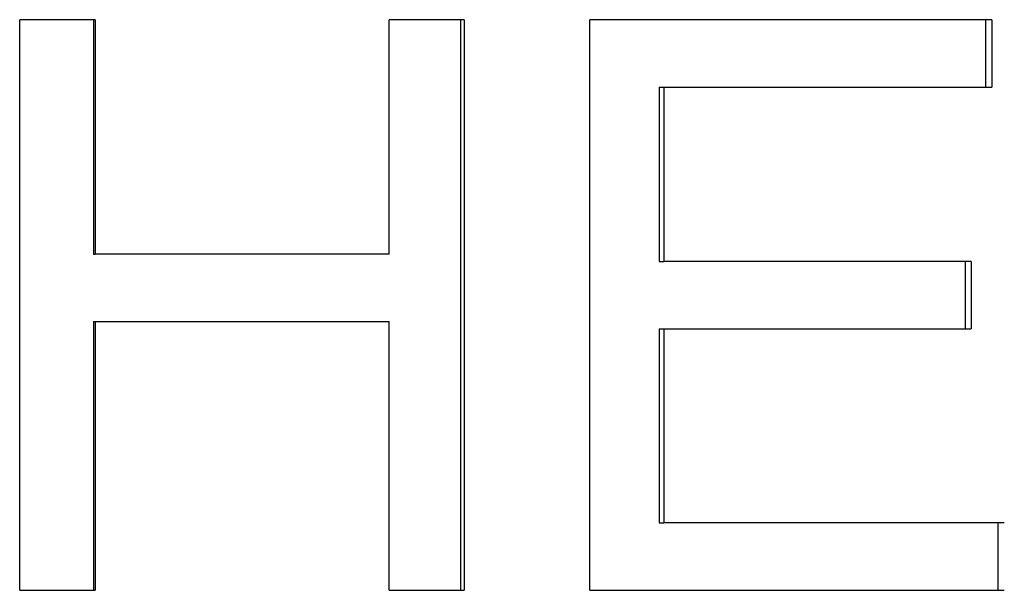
# Paper-space layout 'Layout1' of a CAD drawing. Extents: x -3.05 to 3.05, y -0.26 to 5.38.
# Tile 7 of 9: x 0.13 to 0.56, y 0.87 to 1.12. Entities that reach past the tile are written whole.
import ezdxf

# ---------------------------------------------------------------- set-up
doc = ezdxf.new("R2010")
doc.units = 0
doc.header["$MEASUREMENT"] = 0
doc.layers.get('0').update_dxf_attribs({"linetype": 'CONTINUOUS'})

psp = doc.layouts.get("Layout1")

# ---------------------------------------------------------------- linework, layer by layer
for p, q in [((0.15828, 1.1249), (0.1252, 1.1249)), ((0.1252, 0.8749), (0.1252, 1.1249)), ((0.15828, 1.1249), (0.15828, 1.0222)), ((0.31979, 1.1249), (0.28702, 1.1249)), ((0.28702, 1.0222), (0.28702, 1.1249)), ((0.31979, 1.1249), (0.31979, 0.8749)), ((0.55081, 1.1249), (0.37477, 1.1249)), ((0.37477, 0.8749), (0.37477, 1.1249)), ((0.55081, 1.1249), (0.55081, 1.09537)), ((0.40525, 1.09537), (0.40729, 1.09537)), ((0.40729, 1.09537), (0.40729, 1.01896)), ((0.40729, 1.09537), (0.55081, 1.09537)), ((0.15748, 1.0222), (0.15828, 1.0222)), ((0.28702, 1.0222), (0.15828, 1.0222)), ((0.40525, 1.01896), (0.40729, 1.01896)), ((0.54183, 1.01896), (0.40729, 1.01896)), ((0.54183, 1.01896), (0.54183, 0.98942)), ((0.15748, 0.99266), (0.15828, 0.99266)), ((0.15828, 0.99266), (0.15828, 0.8749)), ((0.15828, 0.99266), (0.28702, 0.99266)), ((0.28702, 0.8749), (0.28702, 0.99266)), ((0.40525, 0.98942), (0.40729, 0.98942)), ((0.40729, 0.98942), (0.40729, 0.90444)), ((0.40729, 0.98942), (0.54183, 0.98942)), ((0.40525, 0.90444), (0.40729, 0.90444)), ((0.5563, 0.90444), (0.40729, 0.90444)), ((0.1252, 0.8749), (0.15828, 0.8749)), ((0.28702, 0.8749), (0.31979, 0.8749)), ((0.37477, 0.8749), (0.5563, 0.8749))]:
    psp.add_line(p, q)
for points in [[(0.15748, 1.1249), (0.15748, 1.09067), (0.15748, 1.05643), (0.15748, 1.0222)], [(0.31819, 1.1249), (0.31819, 1.04157), (0.31819, 0.95824), (0.31819, 0.8749)], [(0.40525, 1.09537), (0.40525, 1.0699), (0.40525, 1.04443), (0.40525, 1.01896)], [(0.15748, 0.99266), (0.15748, 0.95341), (0.15748, 0.91416), (0.15748, 0.8749)], [(0.40525, 0.98942), (0.40525, 0.9611), (0.40525, 0.93277), (0.40525, 0.90444)]]:
    psp.add_open_spline(points, degree=3)
for points, knots in [([(0.54806, 1.1249), (0.54806, 1.12408), (0.54806, 1.12326), (0.54806, 1.12244), (0.54806, 1.12121), (0.54806, 1.11998), (0.54806, 1.11875), (0.54806, 1.11793), (0.54806, 1.11711), (0.54806, 1.11629), (0.54806, 1.11506), (0.54806, 1.11383), (0.54806, 1.1126), (0.54806, 1.11137), (0.54806, 1.11014), (0.54806, 1.10891), (0.54806, 1.1085), (0.54806, 1.10809), (0.54806, 1.10768), (0.54806, 1.10686), (0.54806, 1.10604), (0.54806, 1.10521), (0.54806, 1.1048), (0.54806, 1.10439), (0.54806, 1.10398), (0.54806, 1.10111), (0.54806, 1.09824), (0.54806, 1.09537)], [0, 0, 0, 0, 0.00625159, 0.00625159, 0.00625159, 0.01562897, 0.01562897, 0.01562897, 0.02188056, 0.02188056, 0.02188056, 0.03125794, 0.03125794, 0.03125794, 0.04063532, 0.04063532, 0.04063532, 0.04376111, 0.04376111, 0.04376111, 0.0500127, 0.0500127, 0.0500127, 0.0531385, 0.0531385, 0.0531385, 0.07501905, 0.07501905, 0.07501905, 0.07501905]), ([(0.53912, 1.01896), (0.53912, 1.01814), (0.53912, 1.01732), (0.53912, 1.0165), (0.53912, 1.01568), (0.53912, 1.01486), (0.53912, 1.01404), (0.53912, 1.01363), (0.53912, 1.01322), (0.53912, 1.01281), (0.53912, 1.01199), (0.53912, 1.01117), (0.53912, 1.01035), (0.53912, 1.00993), (0.53912, 1.00952), (0.53912, 1.00911), (0.53912, 1.00829), (0.53912, 1.00747), (0.53912, 1.00665), (0.53912, 1.00542), (0.53912, 1.00419), (0.53912, 1.00296), (0.53912, 1.00255), (0.53912, 1.00214), (0.53912, 1.00173), (0.53912, 1.0005), (0.53912, 0.99927), (0.53912, 0.99804), (0.53912, 0.99517), (0.53912, 0.9923), (0.53912, 0.98942)], [0, 0, 0, 0, 0.00625159, 0.00625159, 0.00625159, 0.01250318, 0.01250318, 0.01250318, 0.01562897, 0.01562897, 0.01562897, 0.02188056, 0.02188056, 0.02188056, 0.02500635, 0.02500635, 0.02500635, 0.03125794, 0.03125794, 0.03125794, 0.04063532, 0.04063532, 0.04063532, 0.04376111, 0.04376111, 0.04376111, 0.0531385, 0.0531385, 0.0531385, 0.07501905, 0.07501905, 0.07501905, 0.07501905]), ([(0.55352, 0.90444), (0.55352, 0.90362), (0.55352, 0.9028), (0.55352, 0.90198), (0.55352, 0.90116), (0.55352, 0.90034), (0.55352, 0.89952), (0.55352, 0.89829), (0.55352, 0.89706), (0.55352, 0.89583), (0.55352, 0.89542), (0.55352, 0.895), (0.55352, 0.89459), (0.55352, 0.89377), (0.55352, 0.89295), (0.55352, 0.89213), (0.55352, 0.8909), (0.55352, 0.88967), (0.55352, 0.88844), (0.55352, 0.88803), (0.55352, 0.88762), (0.55352, 0.88721), (0.55352, 0.88639), (0.55352, 0.88557), (0.55352, 0.88475), (0.55352, 0.88434), (0.55352, 0.88393), (0.55352, 0.88352), (0.55352, 0.88065), (0.55352, 0.87778), (0.55352, 0.8749)], [0, 0, 0, 0, 0.00625159, 0.00625159, 0.00625159, 0.01250318, 0.01250318, 0.01250318, 0.02188056, 0.02188056, 0.02188056, 0.02500635, 0.02500635, 0.02500635, 0.03125794, 0.03125794, 0.03125794, 0.04063532, 0.04063532, 0.04063532, 0.04376111, 0.04376111, 0.04376111, 0.0500127, 0.0500127, 0.0500127, 0.0531385, 0.0531385, 0.0531385, 0.07501905, 0.07501905, 0.07501905, 0.07501905])]:
    psp.add_open_spline(points, degree=3, knots=knots)

doc.saveas('drawing.dxf')
